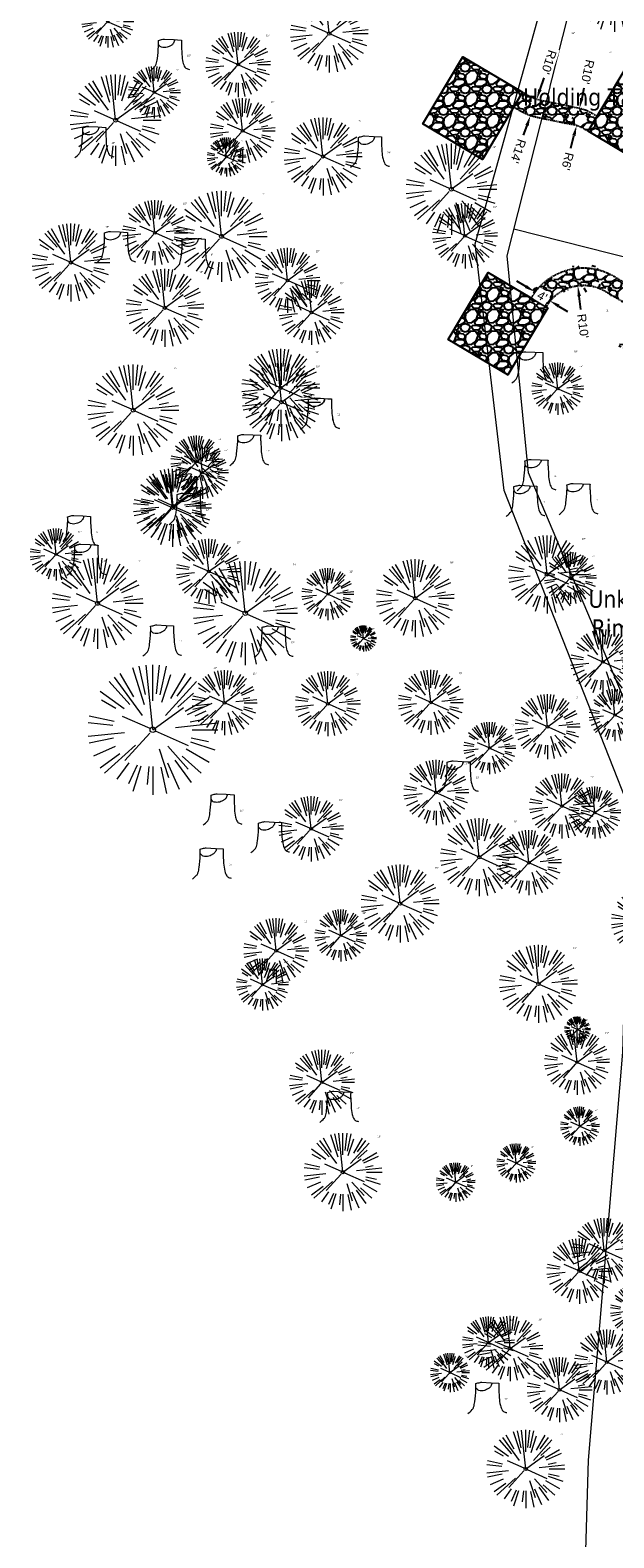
# Model space of a CAD drawing. Header units: feet. Extents: x 1133447 to 1140710, y 647622 to 649877.
# Tile 9 of 84: x 1134350 to 1134484, y 648396 to 648744. Entities that reach past the tile are written whole.
import ezdxf
from ezdxf import colors
from ezdxf.entities.mleader import LeaderData, LeaderLine
from ezdxf.lldxf.tags import DXFTag
from ezdxf.math import Vec2, Vec3

# ---------------------------------------------------------------- set-up
doc = ezdxf.new("R2010")
doc.units = ezdxf.units.FT
doc.header["$MEASUREMENT"] = 0
doc.linetypes.add('RAD', pattern=[0.13, 0.08, -0.05])
for name, color, linetype in [('C-CAMPSITE-PADS', 6, 'Continuous'), ('C-SWLK-GRVL', 6, 'RAD'), ('C-SWLK-GRVL-PATT', 8, 'Continuous'), ('G-TEXT-ST02', 2, 'Continuous'), ('G-XREF', 7, 'Continuous')]:
    doc.layers.add(name, color=color, linetype=linetype)
doc.layers.add('V-ANNO-TEXT', color=7, linetype='Continuous', lineweight=13, plot=False)
for name, color, linetype, lineweight in [('V-SITE-VEGE', 8, 'Continuous', 18), ('V-SITE-VEGE-TEXT', 8, 'Continuous', 18), ('V-UTIL-POWR-LINE-UNDR', 8, 'EXIST_PROP POWER UNDERGROUND LINE 1', 15)]:
    doc.layers.add(name, color=color, linetype=linetype, lineweight=lineweight)
doc.styles.add('Normal', font='arial.ttf', dxfattribs={"height": 0.1})
doc.styles.add('SEI-Dim & Leader', font='tahoma.ttf')
doc.styles.get("Standard").update_dxf_attribs({"font": 'arial.ttf'})
tags = doc.linetypes.add('EXIST_PROP POWER UNDERGROUND LINE 1', pattern='A,1.5,-0.2,["P-UG",Standard,S=0.08,R=0,X=-0.1,Y=-0.04],-0.3', length=2).pattern_tags.tags
tags[6] = DXFTag(74, 10)
doc.dimstyles.new('Plan', dxfattribs={"dimscale": 20, "dimtxt": 0.1, "dimasz": 0.12, "dimexe": 0.0625, "dimexo": 0.0625, "dimgap": 0.08, "dimtad": 0, "dimdec": 0, "dimzin": 0, "dimdsep": 46, "dimtxsty": 'Normal', "dimcen": 0, "dimclrd": 256, "dimclre": 256, "dimclrt": 256, "dimaunit": 1, "dimadec": 4, "dimazin": 0, "dimtfac": 1, "dimtdec": 0, "dimtofl": 0, "dimtmove": 0, "dimatfit": 3, "dimfxl": 1, "dimtfill": 1, "dimtolj": 1, "dimtzin": 0, "dimlwd": -1, "dimlwe": -1, "dimarcsym": 0})
pattern_1 = [(228.012787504, (3.6, 5), (-40.00000000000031, -45.00000000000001), [0.67268, -66.5954402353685]), (184.969740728, (3.15, 4.5), (59.99999999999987, 5.000000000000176), [1.15434, -114.27962380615]), (132.510447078, (2, 4.4), (50.00000000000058, -54.99999999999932), [0.8139400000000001, -80.5801629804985]), (267.273689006, (0.05, 3.15), (5.000000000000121, 100.0000000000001), [1.05119, -104.067790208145]), (292.833654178, (0, 2.1), (-24.99999999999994, 60.00000000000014), [1.030775, -102.0468656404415]), (357.273689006, (0.4, 1.15), (-100.0000000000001, 5.000000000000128), [1.05119, -104.067790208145]), (37.6942404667, (1.45, 1.1), (-64.99999999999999, -49.99999999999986), [1.390145, -137.62424274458]), (72.2553283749, (2.55, 1.95), (35.00000000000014, 110), [1.31244, -129.9316074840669]), (121.429565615, (2.95, 3.2), (-40.0000000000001, 64.99999999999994), [1.05475, -104.420365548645]), (175.236358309, (2.4, 4.1), (54.99999999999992, -5.00000000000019), [1.20416, -59.0038128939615]), (222.397437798, (1.2, 4.2), (-59.99999999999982, -54.99999999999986), [1.55724, -154.1668750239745]), (138.814074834, (5, 3.1), (-35.00000000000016, 30), [0.5315049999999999, -52.61922406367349]), (171.46923439, (4.600000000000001, 3.45), (64.99999999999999, -9.999999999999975), [1.011185, -100.107557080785]), (225, (3.6, 3.6), (-5.551115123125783e-16, -4.999999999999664), [0.707105, -6.3639628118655]), (203.198590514, (3.25, 4.2), (24.99999999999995, 9.999999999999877), [0.38079, -37.6980755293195]), (291.801409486, (2.9, 4.050000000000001), (-4.99999999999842, 15.00000000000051), [0.538515, -26.3873090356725]), (30.96375653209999, (3.1, 3.55), (15.00000000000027, 9.999999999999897), [0.874645, -28.2801144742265]), (161.565051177, (3.85, 4), (10.00000000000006, -4.999999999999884), [0.632455, -15.178933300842]), (16.389540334, (0, 4.050000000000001), (49.99999999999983, 15.00000000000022), [0.886, -87.714225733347]), (70.3461759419, (0.8500000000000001, 4.3), (-20.0000000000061, -55.00000000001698), [0.7433049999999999, -73.58703873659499]), (293.198590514, (3.85, 5), (-9.999999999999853, 24.99999999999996), [0.761575, -37.3172905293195]), (343.610459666, (4.149999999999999, 4.3), (-49.99999999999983, 15.00000000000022), [0.8859999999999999, -87.71422573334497]), (339.44395478, (0, 0.95), (-25.00000000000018, 10.00000000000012), [0.8543999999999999, -41.86561872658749]), (294.775140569, (0.8, 0.65), (-25.00000000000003, 55.00000000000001), [0.71589, -70.87321531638]), (66.8014094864, (3.9, 0), (9.999999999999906, 24.99999999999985), [0.761575, -37.3172905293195]), (17.3540246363, (4.2, 0.7000000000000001), (-64.99999999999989, -19.99999999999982), [0.838155, -82.97711807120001]), (69.44395478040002, (1.45, 0), (-10.00000000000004, -24.99999999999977), [0.4272, -42.29281872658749]), (101.309932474, (3.6, 0), (-4.999999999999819, 20.00000000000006), [0.25495, -25.240147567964]), (165.963756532, (3.55, 0.25), (14.99999999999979, -5.000000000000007), [1.030775, -19.5847531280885]), (186.009005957, (2.55, 0.5), (50.00000000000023, 4.999999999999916), [0.9552499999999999, -94.56961587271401]), (303.690067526, (3.1, 3.1), (-4.999999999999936, 9.999999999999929), [0.7211099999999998, -17.30664637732]), (353.157226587, (3.5, 2.5), (85.00000000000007, -10.00000000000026), [1.25897, -124.6378131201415]), (60.9453959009, (4.75, 2.35), (-19.99999999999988, -34.99999999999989), [0.51478, -50.963370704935]), (90, (5, 2.8), (-4.999999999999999, 5), [0.3, -4.699999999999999]), (120.256437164, (2.45, 0.65), (20.00000000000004, -35.00000000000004), [0.69462, -68.76759994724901]), (48.01278750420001, (2.1, 1.25), (40, 44.99999999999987), [1.34536, -65.92276023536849]), (0, (3, 2.25), (5, 5), [1.3, -3.7]), (325.3048464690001, (4.3, 2.25), (50.0000000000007, -34.99999999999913), [0.7905699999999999, -78.26637150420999]), (254.054604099, (4.95, 1.8), (-5.000000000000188, -20.00000000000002), [0.72801, -35.6725394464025]), (207.645975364, (4.75, 1.1), (-94.99999999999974, -50.00000000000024), [1.185325, -117.347370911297]), (175.42607874, (3.7, 0.55), (-64.99999999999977, 5.000000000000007), [1.253995, -124.1453670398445])]

# ---------------------------------------------------------------- blocks, each defined once
blk = doc.blocks.new('V-SITE-VEGE-Coniferious Tree 2')
at = {"color": 0, "linetype": 'ByBlock'}
for p, q in [((-0.06264093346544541, 0.1926377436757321), (-0.1545378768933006, 0.4755369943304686)), ((-0.0574950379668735, 0.2703678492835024), (-0.1039851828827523, 0.4890788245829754)), ((-0.0003172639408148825, 0.0025937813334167), (-0.05229705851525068, 0.4972664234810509)), ((-3.601054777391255e-05, 0.2219193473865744), (-3.601054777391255e-05, 0.5000060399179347)), ((0.02890183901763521, 0.2753366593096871), (0.05222503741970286, 0.4972664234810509)), ((0.0571938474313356, 0.2692740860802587), (0.1039131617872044, 0.4890788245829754)), ((-0.1756943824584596, 0.1950752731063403), (-0.3346129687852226, 0.3715878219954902)), ((-0.07913071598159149, 0.1088658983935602), (-0.2939353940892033, 0.4045257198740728)), ((-0.1460065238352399, 0.2528363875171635), (-0.2500390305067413, 0.4330260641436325)), ((0.06850648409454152, 0.2109817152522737), (0.1382469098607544, 0.425630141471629)), ((0.09777767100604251, 0.108636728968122), (0.3345409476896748, 0.3715878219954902)), ((0.139142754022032, 0.2410654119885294), (0.2499670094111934, 0.4330260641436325)), ((0.1868724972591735, 0.2572635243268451), (0.2938633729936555, 0.4045257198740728)), ((-0.2201011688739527, 0.1598873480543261), (-0.4045617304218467, 0.2938993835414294)), ((0.1919663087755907, 0.1728666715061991), (0.3115823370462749, 0.2805763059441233)), ((0.2487690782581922, 0.143647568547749), (0.4329900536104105, 0.2500030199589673)), ((-0.2844040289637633, 0.1641894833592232), (-0.393144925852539, 0.2269610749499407)), ((-0.0009318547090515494, -0.0006770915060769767), (0.2349564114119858, 0.1707208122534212)), ((0.2658942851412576, 0.1183972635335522), (0.4567507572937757, 0.2033670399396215)), ((-0.3060292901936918, 0.03215663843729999), (-0.4973024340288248, 0.05226104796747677)), ((-0.2961437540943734, 0.06292784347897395), (-0.4891148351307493, 0.1039491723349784)), ((-0.01992166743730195, 0.008854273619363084), (-0.2318825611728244, 0.1032199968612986)), ((0.173080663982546, 0.01818771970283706), (0.497230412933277, 0.05226104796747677)), ((0.2872695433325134, 0.06106323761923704), (0.3884790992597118, 0.08257391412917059)), ((0.3024988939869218, 0), (0.4999700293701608, 0)), ((-0.2182782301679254, -0.02292736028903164), (-0.4973024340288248, -0.05226104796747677)), ((-0.302185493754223, -0.0642195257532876), (-0.4891148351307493, -0.1039491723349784)), ((-0.02300503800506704, -0.02554197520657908), (-0.2137781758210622, -0.2373882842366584)), ((0.01849546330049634, -0.008260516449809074), (0.2719985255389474, -0.1211160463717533)), ((0.2891445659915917, -0.09395946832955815), (0.4755009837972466, -0.1545018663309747)), ((0.2936342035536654, -0.06241742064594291), (0.4274066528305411, -0.09084484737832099)), ((-0.2881436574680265, -0.1282723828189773), (-0.4568227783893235, -0.2033670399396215)), ((-0.254528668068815, -0.1848980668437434), (-0.4045617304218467, -0.2938993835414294)), ((-0.1320480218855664, -0.1188660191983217), (-0.3716238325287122, -0.3345769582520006)), ((0.04781873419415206, -0.1473038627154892), (0.1192466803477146, -0.3671294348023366)), ((0.1143820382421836, -0.1271057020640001), (0.2718110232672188, -0.301920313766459)), ((0.2253521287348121, -0.2029399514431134), (0.3715518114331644, -0.3345769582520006)), ((0.2555295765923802, -0.1475434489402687), (0.4329900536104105, -0.2500030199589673)), ((-0.1842986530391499, -0.2536176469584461), (-0.2766747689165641, -0.3807650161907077)), ((-0.1213812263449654, -0.2725449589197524), (-0.1855903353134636, -0.4167758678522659)), ((-0.09098502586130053, -0.2799408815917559), (-0.1545378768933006, -0.4755369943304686)), ((-0.02966136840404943, -0.2817638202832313), (-0.04434904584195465, -0.4216092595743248)), ((-3.601054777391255e-05, -0.2817638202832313), (-3.601054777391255e-05, -0.5000060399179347)), ((0.06104806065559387, -0.2873055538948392), (0.1039131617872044, -0.4890788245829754)), ((0.1131111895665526, -0.2541280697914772), (0.2033310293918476, -0.4567867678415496)), ((0.1688618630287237, -0.2324611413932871), (0.2938633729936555, -0.4045257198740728))]:
    blk.add_line(p, q, dxfattribs=at)
blk.add_circle((-3.601054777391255e-05, 0), 0.02083358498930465)
blk = doc.blocks.new('V-SITE-VEGE-Stump')
for points in [[(-0.122905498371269, -0.01429599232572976, 0.05261256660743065), (-0.09863241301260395, 0.007697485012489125, 0.1061947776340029), (-0.09053039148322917, 0.02191696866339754, 0.04486152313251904), (-0.08374707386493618, 0.05273626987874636, 0.02007395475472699), (-0.07764030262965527, 0.1228815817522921, 0.01167487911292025), (-0.07732468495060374, 0.1363966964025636, 0.007866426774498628), (-0.07764030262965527, 0.1564565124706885)], [(-0.07764030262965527, 0.1564565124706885, -0.02766804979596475), (-0.05341885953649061, 0.1633605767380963, -0.0679781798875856), (-0.04316680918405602, 0.1642506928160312), (0.008593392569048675, 0.1616126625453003), (0.05395851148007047, 0.1590945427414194)], [(0.01506844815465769, 0.161253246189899, -0.08286378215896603), (0.008147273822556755, 0.1419669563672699, -0.1113242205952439), (-0.002098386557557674, 0.130555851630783, -0.03931328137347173), (-0.01592715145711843, 0.1222882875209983, -0.04919659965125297), (-0.02797848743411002, 0.1177254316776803, -0.06600187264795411), (-0.0446681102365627, 0.1155126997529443, -0.07018691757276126), (-0.06035359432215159, 0.1177254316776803, -0.1148593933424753), (-0.06850904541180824, 0.1222766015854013, -0.0759377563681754), (-0.07734269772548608, 0.1331671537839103)], [(0.05395851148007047, 0.1590945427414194, 0.004334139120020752), (0.05376627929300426, 0.1369184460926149, 0.00834373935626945), (0.05395851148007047, 0.1253997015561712), (0.05605689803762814, 0.07623641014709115, 0.04625247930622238), (0.06241632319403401, 0.03170819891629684, 0.06962485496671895), (0.07334360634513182, 0.00381048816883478, 0.1497246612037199), (0.07941695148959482, -0.001975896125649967, 0.05852299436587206), (0.09922370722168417, -0.009139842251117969)]]:
    blk.add_lwpolyline(points, format="xyb")
blk = doc.blocks.new('_Open90')
at = {"color": 0, "linetype": 'ByBlock', "lineweight": -2}
for p, q in [((0, 0), (-1, 0)), ((-0.5, 0.5), (0, 0)), ((0, 0), (-0.5, -0.5))]:
    blk.add_line(p, q, dxfattribs=at)
blk = doc.blocks.new('C_PBASE-PACTOLA_02403811')
at = {"layer": 'C-CAMPSITE-PADS'}
for points in [[(1134463.241089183, 648729.290531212), (1134454.033745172, 648713.8236370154), (1134440.285394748, 648722.0079428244), (1134449.492738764, 648737.474837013)], [(1134469.085173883, 648679.574443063), (1134459.877829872, 648664.1075488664), (1134446.129479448, 648672.2918546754), (1134455.336823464, 648687.758748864)]]:
    blk.add_lwpolyline(points, close=True, dxfattribs=at)
blk.add_lwpolyline([(1134494.147549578, 648715.5472151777), (1134492.101473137, 648712.1101275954), (1134478.353122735, 648720.2944334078), (1134488.583504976, 648737.4798713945), (1134502.33185539, 648729.2955655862), (1134494.147606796, 648715.5473112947)], dxfattribs=at)
at = {"layer": 'C-SWLK-GRVL', "flags": 128}
for points in [[(1134480.399199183, 648723.7315210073), (1134479.318362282, 648724.3749363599, 0.08382345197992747), (1134476.213771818, 648725.5780065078), (1134467.586606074, 648727.3487454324, -0.08382345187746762), (1134464.482015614, 648728.5518155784), (1134463.241089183, 648729.2905312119)], [(1134478.353122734, 648720.2944334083), (1134477.272285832, 648720.937848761, 0.08382345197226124), (1134475.409531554, 648721.6596908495), (1134466.78236581, 648723.4304297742, -0.0838234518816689), (1134462.435939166, 648725.1147279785), (1134461.195012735, 648725.8534436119)], [(1134492.12103398, 648682.1542054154), (1134484.4095245, 648686.7448180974, 0.4142135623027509), (1134465.218450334, 648681.8762790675)], [(1134490.074957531, 648678.7171178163), (1134482.363448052, 648683.3077304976, 0.4142135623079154), (1134468.655537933, 648679.830202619)]]:
    blk.add_lwpolyline(points, format="xyb", dxfattribs=at)
blk = doc.blocks.new('C_PHTCH-PACTOLA_02403811')
at = {"layer": 'C-SWLK-GRVL-PATT'}
h = blk.add_hatch(dxfattribs=at)
h.set_pattern_fill('GRAVEL', color=256, scale=5)
h.set_pattern_definition(pattern_1)
h.paths.add_polyline_path([(1134502.33185539, 648729.2955655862), (1134488.583504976, 648737.4798713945), (1134478.353122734, 648720.2944334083), (1134492.101473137, 648712.1101275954)])
h.paths.add_polyline_path([(1134449.492738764, 648737.474837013), (1134440.285394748, 648722.0079428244), (1134454.033745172, 648713.8236370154), (1134463.241089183, 648729.290531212)])
h = blk.add_hatch(dxfattribs=at)
h.set_pattern_fill('GRAVEL', color=256, scale=5)
h.set_pattern_definition(pattern_1)
edge = h.paths.add_edge_path()
edge.add_arc((1134473.649058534, 648714.0977773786), 11.76322298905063, 54.98196275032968, 77.40675919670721)
edge.add_line((1134476.213771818, 648725.5780065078), (1134467.586606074, 648727.3487454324))
edge.add_arc((1134470.309353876, 648739.2752778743), 12.23337777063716, 234.70508388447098, 257.1401421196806, ccw=False)
edge.add_line((1134463.241089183, 648729.2905312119), (1134461.195012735, 648725.8534436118))
edge.add_arc((1134470.139331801, 648738.8250217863), 15.75635376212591, 235.4124916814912, 257.6985713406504)
edge.add_line((1134466.78236581, 648723.4304297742), (1134475.409531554, 648721.6596908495))
edge.add_arc((1134473.348408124, 648713.3598399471), 8.551944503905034, 54.181915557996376, 76.05370783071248, ccw=False)
edge.add_line((1134478.353122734, 648720.2944334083), (1134480.399199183, 648723.7315210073))
h = blk.add_hatch(dxfattribs=at)
h.set_pattern_fill('GRAVEL', color=256, scale=5)
h.set_pattern_definition(pattern_1)
h.paths.add_polyline_path([(1134455.336823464, 648687.758748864), (1134469.085173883, 648679.574443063), (1134459.877829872, 648664.1075488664), (1134446.129479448, 648672.2918546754)])
h.paths.add_polyline_path([(1134509.375464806, 648679.8568436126), (1134495.625918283, 648688.04186146), (1134485.395536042, 648670.8564234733), (1134499.143886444, 648662.6721176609)])
h = blk.add_hatch(dxfattribs=at)
h.set_pattern_fill('GRAVEL', color=256, scale=5)
h.set_pattern_definition(pattern_1)
edge = h.paths.add_edge_path()
edge.add_line((1134492.12103398, 648682.1542054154), (1134484.4095245, 648686.7448180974))
edge.add_arc((1134477.248256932, 648674.7150114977), 14.00000000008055, 59.23492989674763, 149.2349298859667)
edge.add_line((1134465.218450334, 648681.8762790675), (1134468.655537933, 648679.8302026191))
edge.add_arc((1134477.248256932, 648674.715011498), 9.999999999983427, 59.23492989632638, 149.2349298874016, ccw=False)
edge.add_line((1134482.363448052, 648683.3077304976), (1134490.07495753, 648678.717117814))
edge.add_line((1134490.07495753, 648678.717117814), (1134492.12103398, 648682.1542054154))
blk = doc.blocks.new('*D394')
at = {"layer": 'Defpoints', "color": 0, "transparency": 16777216}
blk.add_point((1134475.977798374, 648684.6339799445), dxfattribs=at)
at = {"layer": 'G-TEXT-ST02', "transparency": 16777216}
blk.add_line((1134476.673321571, 648679.2037574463), (1134476.282708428, 648682.2534275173), dxfattribs=at)
blk.add_solid([(1134476.679467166, 648682.3042458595), (1134475.88594969, 648682.2026091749), (1134475.977798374, 648684.6339799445)], dxfattribs=at)
at = {"layer": 'G-TEXT-ST02', "transparency": 16777216, "insert": (1134477.162976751, 648675.380827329), "char_height": 2, "attachment_point": 5, "rotation": 277.2989167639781, "style": 'Normal', "bg_fill": 3, "box_fill_scale": 1.25, "bg_fill_color": 256, "bg_fill_true_color": 13158600, "bg_fill_transparency": 0}
blk.add_mtext("R10'", dxfattribs=at)
at = {"layer": 'Defpoints', "color": 0, "transparency": 16777216}
blk.add_point((1134477.248256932, 648674.7150114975), dxfattribs=at)
blk = doc.blocks.new('*D408')
at = {"layer": 'G-TEXT-ST02', "transparency": 16777216}
for p, q in [((1134463.989953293, 648684.5045034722), (1134461.927700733, 648685.7321493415)), ((1134465.857849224, 648682.9503689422), (1134466.691604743, 648684.3509474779)), ((1134469.294936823, 648680.9042924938), (1134470.128692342, 648682.3048710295)), ((1134471.551546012, 648680.0031352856), (1134473.613798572, 648678.7754894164))]:
    blk.add_line(p, q, dxfattribs=at)
for points in [[(1134464.194560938, 648684.8482122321), (1134463.785345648, 648684.1607947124), (1134466.052205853, 648683.2768576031)], [(1134471.756153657, 648680.3468440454), (1134471.346938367, 648679.6594265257), (1134469.489293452, 648681.2307811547)]]:
    blk.add_solid(points, dxfattribs=at)
at = {"layer": 'G-TEXT-ST02', "transparency": 16777216, "insert": (1134467.770749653, 648682.253819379), "char_height": 2, "attachment_point": 5, "rotation": 329.2349298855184, "style": 'Normal', "bg_fill": 3, "box_fill_scale": 1.25, "bg_fill_color": 256, "bg_fill_true_color": 13158600, "bg_fill_transparency": 0}
blk.add_mtext("\\A1;4'", dxfattribs=at)
at = {"layer": 'Defpoints', "color": 0, "transparency": 16777216}
for p in [(1134465.218450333, 648681.8762790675), (1134466.052205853, 648683.2768576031), (1134468.655537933, 648679.830202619)]:
    blk.add_point(p, dxfattribs=at)
blk = doc.blocks.new('*D462')
at = {"layer": 'Defpoints', "color": 0, "transparency": 16777216}
for p in [(1134476.357721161, 648725.5473550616), (1134474.203171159, 648715.782217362)]:
    blk.add_point(p, dxfattribs=at)
at = {"layer": 'G-TEXT-ST02', "transparency": 16777216}
blk.add_line((1134477.391905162, 648730.2346211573), (1134476.874813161, 648727.8909881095), dxfattribs=at)
blk.add_solid([(1134476.484207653, 648727.9771701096), (1134477.265418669, 648727.8048061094), (1134476.357721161, 648725.5473550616)], dxfattribs=at)
at = {"layer": 'G-TEXT-ST02', "transparency": 16777216, "insert": (1134478.222303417, 648733.9982624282), "char_height": 2, "attachment_point": 5, "rotation": 257.5577774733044, "style": 'Normal', "bg_fill": 3, "box_fill_scale": 1.25, "bg_fill_color": 256, "bg_fill_true_color": 13158600, "bg_fill_transparency": 0}
blk.add_mtext("\\A1;R10'", dxfattribs=at)
blk = doc.blocks.new('*D463')
at = {"layer": 'Defpoints', "color": 0, "transparency": 16777216}
blk.add_point((1134475.672017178, 648721.5996473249), dxfattribs=at)
at = {"layer": 'G-TEXT-ST02', "transparency": 16777216}
blk.add_line((1134474.350055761, 648716.3639603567), (1134475.08447877, 648719.2726753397), dxfattribs=at)
blk.add_solid([(1134474.696650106, 648719.3705984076), (1134475.472307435, 648719.1747522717), (1134475.672017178, 648721.5996473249)], dxfattribs=at)
at = {"layer": 'G-TEXT-ST02', "transparency": 16777216, "insert": (1134473.596729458, 648713.3803780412), "char_height": 2, "attachment_point": 5, "rotation": 255.82953209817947, "style": 'Normal', "bg_fill": 3, "box_fill_scale": 1.25, "bg_fill_color": 256, "bg_fill_true_color": 13158600, "bg_fill_transparency": 0}
blk.add_mtext("\\A1;R6'", dxfattribs=at)
at = {"layer": 'Defpoints', "color": 0, "transparency": 16777216}
blk.add_point((1134474.203171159, 648715.7822173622), dxfattribs=at)
blk = doc.blocks.new('*D464')
at = {"layer": 'Defpoints', "color": 0, "transparency": 16777216}
for p in [(1134469.597206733, 648737.1445345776), (1134465.045815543, 648723.9050165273)]:
    blk.add_point(p, dxfattribs=at)
at = {"layer": 'G-TEXT-ST02', "transparency": 16777216}
blk.add_line((1134463.485338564, 648719.3657531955), (1134464.265577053, 648721.6353848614), dxfattribs=at)
blk.add_solid([(1134463.887305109, 648721.7654246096), (1134464.643848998, 648721.5053451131), (1134465.045815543, 648723.9050165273)], dxfattribs=at)
at = {"layer": 'G-TEXT-ST02', "transparency": 16777216, "insert": (1134462.232353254, 648715.7209507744), "char_height": 2, "attachment_point": 5, "rotation": 251.02840455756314, "style": 'Normal', "bg_fill": 3, "box_fill_scale": 1.25, "bg_fill_color": 256, "bg_fill_true_color": 13158600, "bg_fill_transparency": 0}
blk.add_mtext("\\A1;R14'", dxfattribs=at)
blk = doc.blocks.new('*D465')
at = {"layer": 'Defpoints', "color": 0, "transparency": 16777216}
blk.add_point((1134466.495737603, 648727.6376481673), dxfattribs=at)
at = {"layer": 'G-TEXT-ST02', "transparency": 16777216}
blk.add_line((1134468.108501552, 648732.581229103), (1134467.240090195, 648729.9193009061), dxfattribs=at)
blk.add_solid([(1134466.859814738, 648730.0433596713), (1134467.620365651, 648729.7952421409), (1134466.495737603, 648727.6376481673)], dxfattribs=at)
at = {"layer": 'G-TEXT-ST02', "transparency": 16777216, "insert": (1134469.303857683, 648736.24533617), "char_height": 2, "attachment_point": 5, "rotation": 251.9319156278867, "style": 'Normal', "bg_fill": 3, "box_fill_scale": 1.25, "bg_fill_color": 256, "bg_fill_true_color": 13158600, "bg_fill_transparency": 0}
blk.add_mtext("\\A1;R10'", dxfattribs=at)
at = {"layer": 'Defpoints', "color": 0, "transparency": 16777216}
blk.add_point((1134469.597206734, 648737.1445345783), dxfattribs=at)
blk = doc.blocks.new('C_XBASE-PACTOLA_02403811')
at = {"layer": 'V-UTIL-POWR-LINE-UNDR', "flags": 128}
for points in [[(1134473.064766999, 648231.4851816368), (1134478.456472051, 648413.8985310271), (1134486.335689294, 648507.9673143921), (1134488.00060163, 648563.7146524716), (1134458.971848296, 648637.4778226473), (1134452.334526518, 648694.363610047), (1134469.755962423, 648757.0102291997), (1134484.270288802, 648785.6038176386), (1134490.079328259, 648837.1034557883), (1134491.323436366, 648874.3994407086), (1134488.842662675, 648927.9953235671), (1134492.850503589, 649108.173474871)], [(1134511.816, 648684.869), (1134461.223065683, 648697.6950489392)]]:
    blk.add_lwpolyline(points, dxfattribs=at)
at = {"layer": 'V-SITE-VEGE'}
for name, p, xscale, yscale, zscale in [('V-SITE-VEGE-Coniferious Tree 2', (1134484.435, 648753.726), 20.99974632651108, 20.99974632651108, 20.99974632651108), ('V-SITE-VEGE-Coniferious Tree 2', (1134418.695, 648742.837), 17.99978256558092, 17.99978256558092, 17.99978256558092), ('V-SITE-VEGE-Stump', (1134382.464, 648734.919), 40.31522404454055, 40.31522404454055, 40.31522404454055), ('V-SITE-VEGE-Coniferious Tree 2', (1134397.673, 648735.674), 14.99981880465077, 14.99981880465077, 14.99981880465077), ('V-SITE-VEGE-Coniferious Tree 2', (1134369.463, 648722.859), 20.99974632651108, 20.99974632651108, 20.99974632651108), ('V-SITE-VEGE-Coniferious Tree 2', (1134398.734, 648720.404), 14.99981880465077, 14.99981880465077, 14.99981880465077), ('V-SITE-VEGE-Coniferious Tree 2', (1134417.253, 648714.478), 17.99978256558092, 17.99978256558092, 17.99978256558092), ('V-SITE-VEGE-Stump', (1134365.007, 648714.783), 40.31522404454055, 40.31522404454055, 40.31522404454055), ('V-SITE-VEGE-Coniferious Tree 2', (1134395.005, 648714.38), 8.999891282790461, 8.999891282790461, 8.999891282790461), ('V-SITE-VEGE-Stump', (1134428.569, 648712.589), 40.31522404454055, 40.31522404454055, 40.31522404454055), ('V-SITE-VEGE-Coniferious Tree 2', (1134446.836, 648706.949), 20.99974632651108, 20.99974632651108, 20.99974632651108), ('V-SITE-VEGE-Coniferious Tree 2', (1134393.866, 648696.069), 20.99974632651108, 20.99974632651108, 20.99974632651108), ('V-SITE-VEGE-Coniferious Tree 2', (1134378.526, 648696.893), 14.99981880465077, 14.99981880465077, 14.99981880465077), ('V-SITE-VEGE-Coniferious Tree 2', (1134449.976, 648696.182), 14.99981880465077, 14.99981880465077, 14.99981880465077), ('V-SITE-VEGE-Coniferious Tree 2', (1134359.149, 648690.034), 17.99978256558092, 17.99978256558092, 17.99978256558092), ('V-SITE-VEGE-Stump', (1134370.027, 648690.564), 40.31522404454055, 40.31522404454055, 40.31522404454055), ('V-SITE-VEGE-Stump', (1134387.927, 648689.034), 40.31522404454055, 40.31522404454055, 40.31522404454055), ('V-SITE-VEGE-Coniferious Tree 2', (1134409.097, 648685.909), 14.99981880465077, 14.99981880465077, 14.99981880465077), ('V-SITE-VEGE-Coniferious Tree 2', (1134380.808, 648679.583), 17.99978256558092, 17.99978256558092, 17.99978256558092), ('V-SITE-VEGE-Coniferious Tree 2', (1134414.623, 648678.536), 14.99981880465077, 14.99981880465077, 14.99981880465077), ('V-SITE-VEGE-Coniferious Tree 2', (1134407.516, 648661.139), 17.99978256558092, 17.99978256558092, 17.99978256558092), ('V-SITE-VEGE-Stump', (1134465.719, 648662.843), 40.31522404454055, 40.31522404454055, 40.31522404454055), ('V-SITE-VEGE-Coniferious Tree 2', (1134373.497, 648655.997), 20.99974632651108, 20.99974632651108, 20.99974632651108), ('V-SITE-VEGE-Coniferious Tree 2', (1134407.676, 648657.853), 17.99978256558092, 17.99978256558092, 17.99978256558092), ('V-SITE-VEGE-Stump', (1134417.053, 648652.174), 40.31522404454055, 40.31522404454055, 40.31522404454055), ('V-SITE-VEGE-Stump', (1134417.059, 648652.146), 40.31522404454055, 40.31522404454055, 40.31522404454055), ('V-SITE-VEGE-Stump', (1134400.713, 648643.788), 40.31522404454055, 40.31522404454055, 40.31522404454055), ('V-SITE-VEGE-Stump', (1134466.925, 648638.012), 40.31522404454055, 40.31522404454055, 40.31522404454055), ('V-SITE-VEGE-Coniferious Tree 2', (1134382.558, 648633.479), 17.99978256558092, 17.99978256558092, 17.99978256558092), ('V-SITE-VEGE-Coniferious Tree 2', (1134382.709, 648633.91), 14.99981880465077, 14.99981880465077, 14.99981880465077), ('V-SITE-VEGE-Stump', (1134386.772, 648630.227), 40.31522404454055, 40.31522404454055, 40.31522404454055), ('V-SITE-VEGE-Stump', (1134464.383, 648632.048), 40.31522404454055, 40.31522404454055, 40.31522404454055), ('V-SITE-VEGE-Stump', (1134476.604, 648632.491), 40.31522404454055, 40.31522404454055, 40.31522404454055), ('V-SITE-VEGE-Stump', (1134361.53, 648625.076), 40.31522404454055, 40.31522404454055, 40.31522404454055), ('V-SITE-VEGE-Coniferious Tree 2', (1134390.911, 648618.798), 14.99981880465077, 14.99981880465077, 14.99981880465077), ('V-SITE-VEGE-Coniferious Tree 2', (1134468.921, 648618.118), 17.99978256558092, 17.99978256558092, 17.99978256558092), ('V-SITE-VEGE-Stump', (1134363.168, 648618.464), 40.31522404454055, 40.31522404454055, 40.31522404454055), ('V-SITE-VEGE-Coniferious Tree 2', (1134365.284, 648611.448), 20.99974632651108, 20.99974632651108, 20.99974632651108), ('V-SITE-VEGE-Coniferious Tree 2', (1134438.493, 648612.626), 17.99978256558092, 17.99978256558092, 17.99978256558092), ('V-SITE-VEGE-Stump', (1134380.658, 648599.837), 40.31522404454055, 40.31522404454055, 40.31522404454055), ('V-SITE-VEGE-Stump', (1134406.352, 648599.606), 40.31522404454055, 40.31522404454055, 40.31522404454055), ('V-SITE-VEGE-Coniferious Tree 2', (1134481.758, 648597.934), 14.99981880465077, 14.99981880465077, 14.99981880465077), ('V-SITE-VEGE-Coniferious Tree 2', (1134378.03, 648582.294), 29.99963760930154, 29.99963760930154, 29.99963760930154), ('V-SITE-VEGE-Coniferious Tree 2', (1134394.567, 648588.516), 14.99981880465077, 14.99981880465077, 14.99981880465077), ('V-SITE-VEGE-Coniferious Tree 2', (1134418.362, 648588.302), 14.99981880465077, 14.99981880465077, 14.99981880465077), ('V-SITE-VEGE-Coniferious Tree 2', (1134442.074, 648588.611), 14.99981880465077, 14.99981880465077, 14.99981880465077), ('V-SITE-VEGE-Coniferious Tree 2', (1134468.979, 648582.993), 14.99981880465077, 14.99981880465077, 14.99981880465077), ('V-SITE-VEGE-Coniferious Tree 2', (1134443.337, 648567.828), 14.99981880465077, 14.99981880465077, 14.99981880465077), ('V-SITE-VEGE-Stump', (1134448.999, 648568.489), 40.31522404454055, 40.31522404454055, 40.31522404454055), ('V-SITE-VEGE-Coniferious Tree 2', (1134472.301, 648564.71), 14.99981880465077, 14.99981880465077, 14.99981880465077), ('V-SITE-VEGE-Stump', (1134394.574, 648560.891), 40.31522404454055, 40.31522404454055, 40.31522404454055), ('V-SITE-VEGE-Coniferious Tree 2', (1134414.496, 648559.454), 14.99981880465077, 14.99981880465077, 14.99981880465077), ('V-SITE-VEGE-Stump', (1134405.536, 648554.485), 40.31522404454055, 40.31522404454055, 40.31522404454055), ('V-SITE-VEGE-Coniferious Tree 2', (1134453.259, 648552.905), 17.99978256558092, 17.99978256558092, 17.99978256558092), ('V-SITE-VEGE-Coniferious Tree 2', (1134464.688, 648551.652), 14.99981880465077, 14.99981880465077, 14.99981880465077), ('V-SITE-VEGE-Stump', (1134392.091, 648548.43), 40.31522404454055, 40.31522404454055, 40.31522404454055), ('V-SITE-VEGE-Coniferious Tree 2', (1134435.021, 648542.229), 17.99978256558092, 17.99978256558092, 17.99978256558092), ('V-SITE-VEGE-Coniferious Tree 2', (1134491.154, 648538.102), 14.99981880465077, 14.99981880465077, 14.99981880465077), ('V-SITE-VEGE-Coniferious Tree 2', (1134406.451, 648531.338), 14.99981880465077, 14.99981880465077, 14.99981880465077), ('V-SITE-VEGE-Coniferious Tree 2', (1134466.892, 648523.705), 17.99978256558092, 17.99978256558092, 17.99978256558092), ('V-SITE-VEGE-Coniferious Tree 2', (1134475.789, 648505.619), 14.99981880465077, 14.99981880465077, 14.99981880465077), ('V-SITE-VEGE-Coniferious Tree 2', (1134417.017, 648501.005), 14.99981880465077, 14.99981880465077, 14.99981880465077), ('V-SITE-VEGE-Stump', (1134421.453, 648492.327), 40.31522404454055, 40.31522404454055, 40.31522404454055), ('V-SITE-VEGE-Coniferious Tree 2', (1134476.455, 648490.893), 8.999891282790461, 8.999891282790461, 8.999891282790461), ('V-SITE-VEGE-Coniferious Tree 2', (1134421.847, 648480.304), 17.99978256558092, 17.99978256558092, 17.99978256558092), ('V-SITE-VEGE-Coniferious Tree 2', (1134461.782, 648482.377), 8.999891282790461, 8.999891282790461, 8.999891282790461), ('V-SITE-VEGE-Coniferious Tree 2', (1134447.833, 648477.972), 8.999891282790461, 8.999891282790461, 8.999891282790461), ('V-SITE-VEGE-Coniferious Tree 2', (1134482.052, 648462.19), 14.99981880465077, 14.99981880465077, 14.99981880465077), ('V-SITE-VEGE-Coniferious Tree 2', (1134476.32, 648457.461), 14.99981880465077, 14.99981880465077, 14.99981880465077), ('V-SITE-VEGE-Coniferious Tree 2', (1134460.416, 648439.624), 14.99981880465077, 14.99981880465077, 14.99981880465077), ('V-SITE-VEGE-Coniferious Tree 2', (1134482.685, 648436.499), 14.99981880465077, 14.99981880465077, 14.99981880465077), ('V-SITE-VEGE-Coniferious Tree 2', (1134446.516, 648434.059), 8.999891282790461, 8.999891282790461, 8.999891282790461), ('V-SITE-VEGE-Coniferious Tree 2', (1134471.752, 648430.104), 14.99981880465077, 14.99981880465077, 14.99981880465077), ('V-SITE-VEGE-Stump', (1134455.606, 648425.21), 40.31522404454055, 40.31522404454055, 40.31522404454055), ('V-SITE-VEGE-Coniferious Tree 2', (1134463.959, 648411.841), 17.99978256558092, 17.99978256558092, 17.99978256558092)]:
    blk.add_blockref(name, p, dxfattribs=dict(at, xscale=xscale, yscale=yscale, zscale=zscale))
at = {"layer": 'V-SITE-VEGE', "rotation": 8.537736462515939e-07}
for p, xscale, yscale, zscale in [((1134367.653, 648745.579), 11.99985504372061, 11.99985504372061, 11.99985504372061), ((1134378.371, 648729.253), 11.99985504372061, 11.99985504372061, 11.99985504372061), ((1134471.336, 648660.945), 11.99985504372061, 11.99985504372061, 11.99985504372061), ((1134388.134, 648644.135), 11.99985504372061, 11.99985504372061, 11.99985504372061), ((1134389.449, 648641.581), 11.99985504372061, 11.99985504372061, 11.99985504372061), ((1134355.733, 648622.711), 11.99985504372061, 11.99985504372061, 11.99985504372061), ((1134474.251, 648617.295), 11.99985504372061, 11.99985504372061, 11.99985504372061), ((1134399.346, 648609.179), 23.99971008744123, 23.99971008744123, 23.99971008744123), ((1134418.349, 648613.553), 11.99985504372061, 11.99985504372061, 11.99985504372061), ((1134426.588, 648603.338), 5.999927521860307, 5.999927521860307, 5.999927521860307), ((1134484.525, 648585.686), 11.99985504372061, 11.99985504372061, 11.99985504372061), ((1134455.651, 648578.074), 11.99985504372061, 11.99985504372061, 11.99985504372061), ((1134479.892, 648563.192), 11.99985504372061, 11.99985504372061, 11.99985504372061), ((1134421.363, 648534.85), 11.99985504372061, 11.99985504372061, 11.99985504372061), ((1134403.314, 648523.529), 11.99985504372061, 11.99985504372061, 11.99985504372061), ((1134475.911, 648513.143), 5.999927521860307, 5.999927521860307, 5.999927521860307), ((1134489.436, 648448.337), 11.99985504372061, 11.99985504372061, 11.99985504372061), ((1134455.375, 648440.992), 11.99985504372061, 11.99985504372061, 11.99985504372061)]:
    blk.add_blockref('V-SITE-VEGE-Coniferious Tree 2', p, dxfattribs=dict(at, xscale=xscale, yscale=yscale, zscale=zscale))
at = {"layer": 'V-SITE-VEGE-TEXT', "char_height": 0.4, "attachment_point": 7, "style": 'SEI-Dim & Leader'}
for s, insert in [('15"', (1134404.152453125, 648742.174)), ('15"', (1134474.510453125, 648742.722)), ('15"', (1134385.941594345, 648737.519)), ('15"', (1134483.145453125, 648738.357)), ('12"', (1134383.3545625, 648734.253)), ('21"', (1134378.934234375, 648732.359)), ('15"', (1134405.213453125, 648726.904)), ('18"', (1134425.22834375, 648722.478)), ('15"', (1134368.484594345, 648717.383)), ('9"', (1134398.492671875, 648717.88)), ('21"', (1134456.307234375, 648716.449)), ('24"', (1134432.046594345, 648715.189)), ('21"', (1134403.337234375, 648705.569)), ('15"', (1134385.005453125, 648703.393)), ('15"', (1134456.455453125, 648702.682)), ('18"', (1134367.12434375, 648698.034)), ('9"', (1134373.504594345, 648693.164)), ('9"', (1134391.404594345, 648691.634)), ('15"', (1134415.576453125, 648692.409)), ('18"', (1134388.78334375, 648687.583)), ('15"', (1134421.102453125, 648685.036)), ('18"', (1134482.37434375, 648678.726)), ('18"', (1134415.49134375, 648669.139)), ('18"', (1134475.04734375, 648669.279)), ('21"', (1134382.968234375, 648665.497)), ('18"', (1134415.65134375, 648665.853)), ('6"', (1134469.196594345, 648665.443)), ('12"', (1134476.3195625, 648665.945)), ('12"', (1134420.530594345, 648654.774)), ('12"', (1134420.536594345, 648654.7459999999)), ('12"', (1134393.1175625, 648649.135)), ('12"', (1134394.4325625, 648646.581)), ('12"', (1134404.190594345, 648646.3879999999)), ('15"', (1134389.188453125, 648640.41)), ('18"', (1134390.53334375, 648641.479)), ('12"', (1134470.402594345, 648640.612)), ('12"', (1134390.249594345, 648632.8269999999)), ('12"', (1134467.860594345, 648634.6479999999)), ('12"', (1134480.081594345, 648635.091)), ('12"', (1134360.7165625, 648627.711)), ('9"', (1134365.007594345, 648627.676)), ('15"', (1134397.390453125, 648625.298)), ('18"', (1134476.89634375, 648626.118)), ('12"', (1134479.2345625, 648622.295)), ('15"', (1134366.645594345, 648621.064)), ('21"', (1134374.755234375, 648620.948)), ('24"', (1134410.313125, 648620.179)), ('12"', (1134423.3325625, 648618.553)), ('18"', (1134446.46834375, 648620.626)), ('6"', (1134428.57978125, 648605.338)), ('12"', (1134384.135594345, 648602.437)), ('12"', (1134409.829594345, 648602.206)), ('30"', (1134391.98890625, 648596.294)), ('15"', (1134401.046453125, 648595.016)), ('15"', (1134424.841453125, 648594.802)), ('15"', (1134448.553453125, 648595.111)), ('15"', (1134475.458453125, 648589.493)), ('12"', (1134460.6345625, 648583.074)), ('15"', (1134449.816453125, 648574.328)), ('12"', (1134452.476594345, 648571.0889999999)), ('15"', (1134478.780453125, 648571.21)), ('15"', (1134420.975453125, 648565.954)), ('12"', (1134398.051594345, 648563.4909999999)), ('18"', (1134461.23434375, 648560.905)), ('12"', (1134409.013594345, 648557.085)), ('15"', (1134471.167453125, 648558.152)), ('18"', (1134395.568594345, 648551.03)), ('18"', (1134442.99634375, 648550.229)), ('12"', (1134426.3465625, 648539.85)), ('15"', (1134412.930453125, 648537.838)), ('18"', (1134474.86734375, 648531.705)), ('12"', (1134408.2975625, 648528.529)), ('6"', (1134477.90278125, 648515.143)), ('15"', (1134482.268453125, 648512.119)), ('15"', (1134423.496453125, 648507.505)), ('18"', (1134424.930594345, 648494.927)), ('9"', (1134479.942671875, 648494.393)), ('18"', (1134429.82234375, 648488.304)), ('9"', (1134465.269671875, 648485.877)), ('9"', (1134451.320671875, 648481.472)), ('15"', (1134482.799453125, 648463.961)), ('12"', (1134460.3585625, 648445.992)), ('15"', (1134466.895453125, 648446.124)), ('9"', (1134450.003671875, 648437.559)), ('15"', (1134478.231453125, 648436.604)), ('15"', (1134459.083594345, 648427.8099999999)), ('18"', (1134471.93434375, 648419.841))]:
    blk.add_mtext(s, dxfattribs=dict(at, insert=insert))
at = {"layer": 'V-ANNO-TEXT'}
ml = blk.add_multileader_mtext('Standard', dxfattribs=at)
ml.set_content('Unknown Utily\\PRim - 4662.75', color=256, style='SEI-Dim & Leader')
ml.set_leader_properties(color=256, linetype='ByLayer', lineweight=-1)
ml.set_arrow_properties(name='OPEN90')
ml.build(insert=Vec2(0, 0))
ml.multileader.update_dxf_attribs({"text_left_attachment_type": 2, "text_right_attachment_type": 2, "dogleg_length": 0.1, "arrow_head_size": 3.2, "scale": 40})
ctx = ml.context
ctx.base_point, ctx.scale, ctx.arrow_head_size, ctx.plane_origin = Vec3(1134475.866388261, 648608.9271345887), 40, 3.2, Vec3(1134529.479, 648634.721)
ctx.left_attachment, ctx.right_attachment, ctx.text_align_type = 2, 2, 2
notes = []
notes.append((ctx, [(0, (1, 1, 0), (1134518.53663675, 648608.9271345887), (-1, 0), 4, [(0, [(1134528.532787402, 648632.3642755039)], 0, [])])]))
ctx.mtext.insert, ctx.mtext.alignment, ctx.mtext.flow_direction = Vec3(1134512.53663675, 648614.4337385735), 3, 5
for ctx, leaders in notes:
    for number, flags, end, landing, length, lines in leaders:
        leader = LeaderData()
        leader.index, (leader.has_last_leader_line, leader.has_dogleg_vector, leader.attachment_direction) = number, flags
        leader.last_leader_point, leader.dogleg_vector, leader.dogleg_length = Vec3(end), Vec3(landing), length
        for number, points, colour, breaks in lines:
            line = LeaderLine()
            line.index, line.vertices, line.color, line.breaks = number, Vec3.list(points), colors.encode_raw_color(colour), breaks
            leader.lines.append(line)
        ctx.leaders.append(leader)
ml = blk.add_multileader_mtext('Standard', dxfattribs=at)
ml.set_content('Holding Tank', color=256, style='SEI-Dim & Leader')
ml.set_leader_properties(color=256, linetype='ByLayer', lineweight=-1)
ml.set_arrow_properties(name='OPEN90')
ml.build(insert=Vec2(0, 0))
ml.multileader.update_dxf_attribs({"text_left_attachment_type": 2, "text_right_attachment_type": 2, "dogleg_length": 0.1, "arrow_head_size": 3.2, "scale": 40})
ctx = ml.context
ctx.base_point, ctx.scale, ctx.arrow_head_size, ctx.plane_origin = Vec3(1134460.668545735, 648727.5160713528), 40, 3.2, Vec3(1134509.2105, 648731.369)
ctx.left_attachment, ctx.right_attachment, ctx.text_align_type = 2, 2, 2
notes = []
notes.append((ctx, [(0, (1, 1, 0), (1134500.370359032, 648727.5160713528), (-1, 0), 4, [(0, [(1134509.2105, 648731.369)], 0, [])])]))
ctx.mtext.insert, ctx.mtext.alignment, ctx.mtext.flow_direction = Vec3(1134494.370359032, 648730.1742311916), 3, 5
ctx.mtext.has_bg_fill, ctx.mtext.bg_color, ctx.mtext.bg_scale_factor, ctx.mtext.bg_transparency, ctx.mtext.use_window_bg_color = 1, -1073741824, 1.1, 0, 1
for ctx, leaders in notes:
    for number, flags, end, landing, length, lines in leaders:
        leader = LeaderData()
        leader.index, (leader.has_last_leader_line, leader.has_dogleg_vector, leader.attachment_direction) = number, flags
        leader.last_leader_point, leader.dogleg_vector, leader.dogleg_length = Vec3(end), Vec3(landing), length
        for number, points, colour, breaks in lines:
            line = LeaderLine()
            line.index, line.vertices, line.color, line.breaks = number, Vec3.list(points), colors.encode_raw_color(colour), breaks
            leader.lines.append(line)
        ctx.leaders.append(leader)
at = {"layer": 'V-UTIL-POWR-LINE-UNDR', "flags": 128}
blk.add_lwpolyline([(1134480.127728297, 648231.4910384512), (1134494.996471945, 648496.1691917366), (1134496.354631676, 648566.44434151), (1134464.634199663, 648641.5326281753), (1134459.677329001, 648691.5978201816), (1134473.792826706, 648747.2770438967), (1134487.668805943, 648772.8760612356), (1134492.621603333, 648802.5716343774), (1134496.091176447, 648841.0190152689), (1134500.796308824, 648860.3211453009), (1134494.587384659, 648928.3795930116), (1134495.610681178, 649027.1179445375), (1134495.955, 649106.737), (1134599.221251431, 649131.4978260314), (1134637.553107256, 649168.5421751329), (1134656.340245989, 649214.8847448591), (1134694.635392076, 649279.0850905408), (1134746.477990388, 649319.7325033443), (1134803.106029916, 649342.8457422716), (1134848.624546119, 649349.4784079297), (1134877.799434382, 649337.8966334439), (1134908.972639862, 649315.1325047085), (1134965.723883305, 649315.5318607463), (1135021.655, 649297.834), (1135074.570971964, 649267.2988659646), (1135109.814885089, 649210.9488559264), (1135119.855903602, 649164.3586520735), (1135144.601334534, 649102.1495441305)], dxfattribs=at)

msp = doc.modelspace()

# ---------------------------------------------------------------- block references
at = {"layer": 'G-XREF'}
msp.add_blockref('C_XBASE-PACTOLA_02403811', (0, 0), dxfattribs=at)

# ---------------------------------------------------------------- next in the draw order: block references
for name in ['C_PBASE-PACTOLA_02403811', 'C_PHTCH-PACTOLA_02403811']:
    msp.add_blockref(name, (0, 0), dxfattribs=at)

# ---------------------------------------------------------------- next in the draw order: dimensions: what is measured, and where the dimension line sits
at = {"layer": 'G-TEXT-ST02'}
for center, mpoint, picture, middle in [((1134469.597206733, 648737.1445345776), (1134465.045815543, 648723.9050165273), '*D464', (1134462.232353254, 648715.7209507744)), ((1134474.203171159, 648715.782217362), (1134476.357721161, 648725.5473550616), '*D462', (1134478.222303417, 648733.9982624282))]:
    dim = msp.add_radius_dim(center=center, mpoint=mpoint, dimstyle='Plan', override={"dimgap": 0.06, "dimpost": "'"}, dxfattribs=at)
    dim.commit()
    dim.dimension.update_dxf_attribs({"geometry": picture, "text_midpoint": middle})
dim = msp.add_linear_dim(base=(1134466.052205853, 648683.2768576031), p1=(1134468.655537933, 648679.8302026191), p2=(1134465.218450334, 648681.8762790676), angle=149.2349298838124, dimstyle='Plan', override={"dimtih": 0, "dimtoh": 0, "dimpost": "'", "dimtfill": 1, "dimarcsym": 2}, dxfattribs=at)
dim.commit()
dim.dimension.update_dxf_attribs({"geometry": '*D408', "text_midpoint": (1134467.770749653, 648682.253819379), "dimtype": 161})
dim = msp.add_radius_dim(center=(1134477.248256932, 648674.7150114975), mpoint=(1134475.977798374, 648684.6339799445), dimstyle='Plan', override={"dimgap": 0.06, "dimtih": 0, "dimtoh": 0, "dimpost": "'", "dimtfill": 1, "dimtolj": 0}, dxfattribs=at)
dim.commit()
dim.dimension.update_dxf_attribs({"geometry": '*D394', "text_midpoint": (1134477.162976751, 648675.380827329), "dimtype": 164})

# ---------------------------------------------------------------- next in the draw order: dimensions: what is measured, and where the dimension line sits
for center, mpoint, picture, middle in [((1134469.597206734, 648737.1445345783), (1134466.495737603, 648727.6376481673), '*D465', (1134469.303857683, 648736.24533617)), ((1134474.203171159, 648715.7822173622), (1134475.672017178, 648721.5996473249), '*D463', (1134473.596729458, 648713.3803780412))]:
    dim = msp.add_radius_dim(center=center, mpoint=mpoint, dimstyle='Plan', override={"dimgap": 0.06, "dimpost": "'"}, dxfattribs=at)
    dim.commit()
    dim.dimension.update_dxf_attribs({"geometry": picture, "text_midpoint": middle, "dimtype": 164})

doc.saveas('drawing.dxf')
